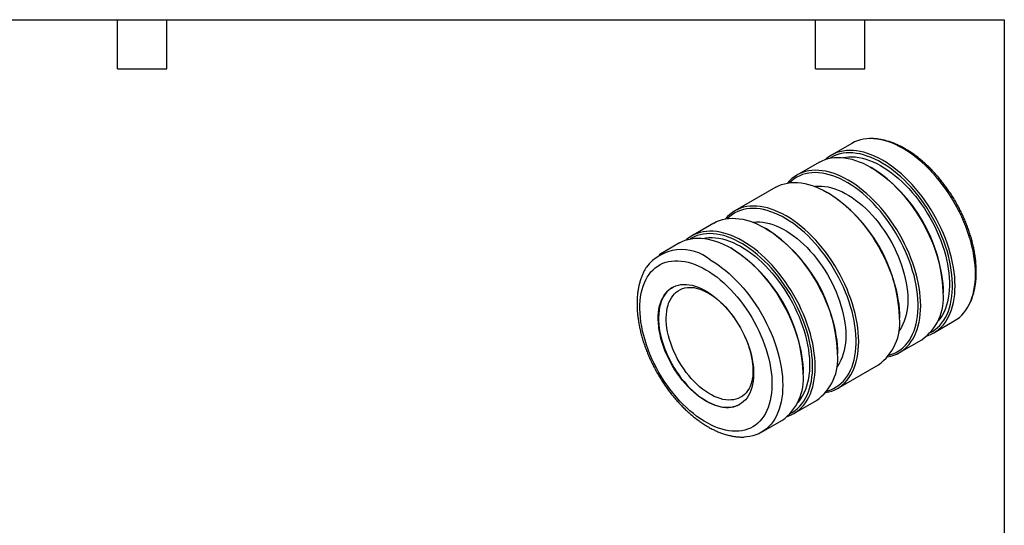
# Model space of a CAD drawing. Header units: inches. Extents: x 0.12 to 5.38, y 0.12 to 4.12.
# Tile 3 of 3: x 2.38 to 5.37, y 2.59 to 4.12. Entities that reach past the tile are written whole.
import ezdxf

# ---------------------------------------------------------------- set-up
doc = ezdxf.new("R2010")
doc.units = ezdxf.units.IN
doc.header["$LTSCALE"] = 0.5
doc.header["$MEASUREMENT"] = 0
doc.layers.add('TEXT', color=140, linetype='Continuous', lineweight=25)

msp = doc.modelspace()

# ---------------------------------------------------------------- linework, layer by layer
for p, q in [((4.91067, 3.74828), (4.84833, 3.7123)), ((4.81192, 3.69128), (4.74368, 3.65189)), ((4.97189, 3.67356), (4.968, 3.67581)), ((4.67934, 3.61474), (4.55488, 3.5429)), ((4.83931, 3.59702), (4.83542, 3.59927)), ((4.49054, 3.50575), (4.4223, 3.46636)), ((4.65051, 3.48803), (4.64662, 3.49028)), ((4.38589, 3.44534), (4.32356, 3.40935)), ((4.54586, 3.42762), (4.54197, 3.42986)), ((5.18867, 3.29355), (5.18867, 3.29804)), ((5.05609, 3.21701), (5.05609, 3.22151)), ((5.16043, 3.17167), (5.22276, 3.20765)), ((5.05578, 3.11126), (5.12402, 3.15065)), ((4.86729, 3.10802), (4.86729, 3.11251)), ((4.86698, 3.00227), (4.99144, 3.07411)), ((4.76264, 3.04761), (4.76264, 3.0521)), ((4.7344, 2.92573), (4.80264, 2.96512)), ((4.63566, 2.86872), (4.69799, 2.90471))]:
    msp.add_line(p, q)
at = {"flags": 128}
for points in [[(5.22276, 3.20765), (5.22278, 3.20766), (5.23073, 3.21275), (5.23824, 3.21856), (5.24527, 3.22509), (5.25181, 3.23231), (5.25785, 3.2402), (5.26337, 3.24874), (5.26834, 3.25791), (5.27276, 3.26769), (5.27662, 3.27804), (5.2799, 3.28894), (5.2826, 3.30035), (5.2847, 3.31226), (5.28621, 3.32462), (5.28712, 3.33739), (5.28742, 3.35056), (5.28712, 3.36407), (5.28621, 3.3779), (5.2847, 3.392), (5.2826, 3.40633), (5.2799, 3.42086), (5.27662, 3.43555), (5.27276, 3.45036), (5.26834, 3.46524), (5.26337, 3.48015), (5.25785, 3.49506), (5.25181, 3.50992), (5.24527, 3.5247), (5.23824, 3.53934), (5.23073, 3.55382), (5.22278, 3.56809), (5.2144, 3.58211), (5.20561, 3.59585), (5.19644, 3.60927), (5.18692, 3.62232), (5.17707, 3.63498), (5.16691, 3.64721), (5.15648, 3.65898), (5.14581, 3.67024), (5.13492, 3.68099), (5.12384, 3.69117), (5.1126, 3.70077), (5.10124, 3.70976), (5.08978, 3.71812), (5.07827, 3.72581), (5.06671, 3.73283), (5.05516, 3.73915), (5.04364, 3.74475), (5.03219, 3.74963), (5.02083, 3.75375), (5.00959, 3.75712), (4.99851, 3.75973), (4.98762, 3.76156), (4.97695, 3.76262), (4.96652, 3.7629), (4.95636, 3.76239), (4.94651, 3.76111), (4.93699, 3.75905), (4.92782, 3.75622), (4.91903, 3.75262), (4.91067, 3.74828)], [(5.14116, 3.16301), (5.14328, 3.16374), (5.15207, 3.16733), (5.16045, 3.17168), (5.1684, 3.17677), (5.1759, 3.18258), (5.18294, 3.1891), (5.18948, 3.19632), (5.19552, 3.20421), (5.20103, 3.21276), (5.20601, 3.22193), (5.21043, 3.2317), (5.21429, 3.24205), (5.21757, 3.25295), (5.22027, 3.26437), (5.22237, 3.27627), (5.22388, 3.28863), (5.22479, 3.30141), (5.22509, 3.31458), (5.22479, 3.32809), (5.22388, 3.34191), (5.22237, 3.35601), (5.22027, 3.37035), (5.21757, 3.38488), (5.21429, 3.39957), (5.21043, 3.41437), (5.20601, 3.42925), (5.20103, 3.44417), (5.19552, 3.45908), (5.18948, 3.47394), (5.18294, 3.48871), (5.1759, 3.50336), (5.1684, 3.51784), (5.16045, 3.53211), (5.15207, 3.54613), (5.14328, 3.55987), (5.13411, 3.57328), (5.12459, 3.58634), (5.11474, 3.599), (5.10458, 3.61123), (5.09415, 3.62299), (5.08348, 3.63426), (5.07259, 3.645), (5.06151, 3.65519), (5.05027, 3.66479), (5.03891, 3.67378), (5.02745, 3.68213), (5.01593, 3.68983), (5.00438, 3.69685), (4.99283, 3.70317), (4.98131, 3.70877), (4.96986, 3.71364), (4.9585, 3.71777), (4.94726, 3.72114), (4.93618, 3.72375), (4.92529, 3.72558), (4.91462, 3.72664), (4.90419, 3.72691), (4.89403, 3.72641), (4.88418, 3.72513), (4.87466, 3.72306), (4.86549, 3.72023), (4.8567, 3.71664), (4.84832, 3.71229), (4.84037, 3.70721), (4.83286, 3.70139), (4.83119, 3.69994)], [(5.15058, 3.17241), (5.15681, 3.176), (5.16452, 3.18132), (5.17178, 3.18735), (5.17856, 3.19409), (5.18484, 3.20152), (5.1906, 3.20961), (5.19584, 3.21834), (5.20053, 3.22769), (5.20467, 3.23762), (5.20823, 3.24813), (5.21122, 3.25916), (5.21362, 3.2707), (5.21543, 3.28271), (5.21663, 3.29516), (5.21724, 3.30801), (5.21724, 3.32123), (5.21663, 3.33478), (5.21543, 3.34862), (5.21362, 3.36271), (5.21122, 3.37702), (5.20823, 3.39151), (5.20467, 3.40613), (5.20053, 3.42084), (5.19584, 3.4356), (5.1906, 3.45038), (5.18484, 3.46513), (5.17856, 3.4798), (5.17178, 3.49437), (5.16452, 3.50878), (5.15681, 3.523), (5.14867, 3.53699), (5.14011, 3.55071), (5.13116, 3.56411), (5.12184, 3.57717), (5.11219, 3.58985), (5.10223, 3.60211), (5.09198, 3.61392), (5.08148, 3.62524), (5.07075, 3.63604), (5.05983, 3.6463), (5.04874, 3.65598), (5.03752, 3.66506), (5.02619, 3.67351), (5.01479, 3.68131), (5.00336, 3.68844), (4.99191, 3.69487), (4.98049, 3.70059), (4.96912, 3.70559), (4.95785, 3.70984), (4.94669, 3.71334), (4.93568, 3.71608), (4.92485, 3.71805), (4.91423, 3.71924), (4.90385, 3.71966), (4.89374, 3.71929), (4.88393, 3.71814), (4.87445, 3.71622), (4.86531, 3.71353), (4.85655, 3.71007), (4.8482, 3.70586), (4.84404, 3.7034)], [(4.81192, 3.69128), (4.82029, 3.69562), (4.82907, 3.69921), (4.83824, 3.70204), (4.84776, 3.7041), (4.85762, 3.70539), (4.86777, 3.70589), (4.8782, 3.70562), (4.88887, 3.70456), (4.89977, 3.70272), (4.91085, 3.70012), (4.92208, 3.69675), (4.93344, 3.69262), (4.9449, 3.68775), (4.95642, 3.68215), (4.96797, 3.67583), (4.97952, 3.66881), (4.99104, 3.66111), (5.00249, 3.65276), (5.01386, 3.64377), (5.02509, 3.63417), (5.03617, 3.62398), (5.04706, 3.61324), (5.05774, 3.60197), (5.06817, 3.5902), (5.07832, 3.57798), (5.08817, 3.56532), (5.0977, 3.55226), (5.10686, 3.53885), (5.11565, 3.52511), (5.12403, 3.51109), (5.13198, 3.49682), (5.13949, 3.48234), (5.14652, 3.46769), (5.15307, 3.45292), (5.1591, 3.43805), (5.16462, 3.42315), (5.16959, 3.40823), (5.17401, 3.39335), (5.17787, 3.37855), (5.18115, 3.36386), (5.18385, 3.34933), (5.18596, 3.33499), (5.18746, 3.32089), (5.18837, 3.30707), (5.18867, 3.29355)], [(4.88337, 3.7052), (4.89194, 3.70666), (4.90159, 3.70753), (4.91153, 3.70762), (4.92172, 3.70694), (4.93214, 3.70548), (4.94275, 3.70327), (4.95354, 3.70029), (4.96446, 3.69656), (4.97548, 3.69209), (4.98657, 3.68689), (4.99771, 3.68098), (5.00885, 3.67438), (5.01997, 3.6671), (5.03103, 3.65916), (5.04201, 3.65059), (5.05286, 3.64141), (5.06357, 3.63165), (5.07409, 3.62134), (5.0844, 3.6105), (5.09447, 3.59917), (5.10426, 3.58738), (5.11376, 3.57517), (5.12293, 3.56257), (5.13175, 3.54961), (5.14019, 3.53633), (5.14823, 3.52278), (5.15584, 3.50898), (5.163, 3.49499), (5.1697, 3.48084), (5.1759, 3.46657), (5.1816, 3.45222), (5.18678, 3.43784), (5.19142, 3.42346), (5.19551, 3.40913), (5.19904, 3.39488), (5.202, 3.38077), (5.20438, 3.36682), (5.20616, 3.35309), (5.20736, 3.33961), (5.20796, 3.32641), (5.20796, 3.31354), (5.20736, 3.30104), (5.20616, 3.28893), (5.20438, 3.27726), (5.202, 3.26606), (5.19904, 3.25536), (5.19551, 3.24519), (5.19142, 3.23558), (5.18678, 3.22656), (5.1816, 3.21816), (5.1759, 3.21039), (5.1718, 3.20556)], [(5.02026, 3.09849), (5.02946, 3.10049), (5.03863, 3.10332), (5.04741, 3.10692), (5.05579, 3.11126), (5.06375, 3.11635), (5.07125, 3.12217), (5.07829, 3.12869), (5.08483, 3.13591), (5.09087, 3.1438), (5.09638, 3.15234), (5.10136, 3.16151), (5.10578, 3.17129), (5.10964, 3.18164), (5.11292, 3.19254), (5.11562, 3.20396), (5.11772, 3.21586), (5.11923, 3.22822), (5.12014, 3.241), (5.12044, 3.25416), (5.12014, 3.26767), (5.11923, 3.2815), (5.11772, 3.2956), (5.11562, 3.30993), (5.11292, 3.32447), (5.10964, 3.33915), (5.10578, 3.35396), (5.10136, 3.36884), (5.09638, 3.38375), (5.09087, 3.39866), (5.08483, 3.41352), (5.07829, 3.4283), (5.07125, 3.44295), (5.06375, 3.45742), (5.05579, 3.47169), (5.04741, 3.48572), (5.03863, 3.49946), (5.02946, 3.51287), (5.01994, 3.52593), (5.01009, 3.53858), (4.99993, 3.55081), (4.9895, 3.56258), (4.97883, 3.57385), (4.96793, 3.58459), (4.95686, 3.59477), (4.94562, 3.60438), (4.93426, 3.61337), (4.9228, 3.62172), (4.91128, 3.62942), (4.89973, 3.63643), (4.88818, 3.64275), (4.87666, 3.64836), (4.86521, 3.65323), (4.85385, 3.65736), (4.84261, 3.66073), (4.83153, 3.66333), (4.82064, 3.66517), (4.80996, 3.66622), (4.79953, 3.6665), (4.78938, 3.666), (4.77953, 3.66471), (4.77, 3.66265), (4.76084, 3.65982), (4.75205, 3.65623), (4.74367, 3.65188), (4.73572, 3.64679), (4.72821, 3.64098), (4.72118, 3.63445), (4.71486, 3.62751)], [(5.02419, 3.10344), (5.0265, 3.1041), (5.03545, 3.10717), (5.04401, 3.11101), (5.05216, 3.11559), (5.05987, 3.1209), (5.06713, 3.12694), (5.0739, 3.13368), (5.08018, 3.14111), (5.08595, 3.14919), (5.09119, 3.15792), (5.09588, 3.16727), (5.10002, 3.17721), (5.10358, 3.18771), (5.10657, 3.19875), (5.10897, 3.21029), (5.11077, 3.2223), (5.11198, 3.23475), (5.11258, 3.2476), (5.11258, 3.26081), (5.11198, 3.27436), (5.11077, 3.2882), (5.10897, 3.3023), (5.10657, 3.31661), (5.10358, 3.33109), (5.10002, 3.34571), (5.09588, 3.36042), (5.09119, 3.37519), (5.08595, 3.38997), (5.08018, 3.40471), (5.0739, 3.41939), (5.06713, 3.43395), (5.05987, 3.44837), (5.05216, 3.46259), (5.04401, 3.47657), (5.03545, 3.49029), (5.0265, 3.5037), (5.01719, 3.51676), (5.00754, 3.52944), (4.99758, 3.5417), (4.98733, 3.5535), (4.97683, 3.56483), (4.9661, 3.57563), (4.95518, 3.58589), (4.94409, 3.59557), (4.93287, 3.60465), (4.92154, 3.6131), (4.91014, 3.6209), (4.89871, 3.62802), (4.88726, 3.63446), (4.87584, 3.64018), (4.86447, 3.64517), (4.85319, 3.64943), (4.84203, 3.65293), (4.83102, 3.65567), (4.8202, 3.65764), (4.80958, 3.65883), (4.7992, 3.65924), (4.78909, 3.65888), (4.77928, 3.65773), (4.76979, 3.65581), (4.76066, 3.65312), (4.7519, 3.64966), (4.74355, 3.64545), (4.73561, 3.6405), (4.72813, 3.63482), (4.72112, 3.62844)], [(4.67934, 3.61474), (4.6877, 3.61908), (4.69649, 3.62267), (4.70566, 3.6255), (4.71518, 3.62756), (4.72503, 3.62885), (4.73519, 3.62935), (4.74562, 3.62908), (4.75629, 3.62802), (4.76718, 3.62619), (4.77826, 3.62358), (4.7895, 3.62021), (4.80086, 3.61608), (4.81232, 3.61121), (4.82383, 3.60561), (4.83539, 3.59929), (4.84694, 3.59227), (4.85846, 3.58457), (4.86991, 3.57622), (4.88127, 3.56723), (4.89251, 3.55763), (4.90359, 3.54744), (4.91448, 3.5367), (4.92515, 3.52543), (4.93558, 3.51367), (4.94574, 3.50144), (4.95559, 3.48878), (4.96511, 3.47572), (4.97428, 3.46231), (4.98307, 3.44857), (4.99145, 3.43455), (4.9994, 3.42028), (5.00691, 3.4058), (5.01394, 3.39115), (5.02048, 3.37638), (5.02652, 3.36152), (5.03204, 3.34661), (5.03701, 3.33169), (5.04143, 3.31681), (5.04529, 3.30201), (5.04857, 3.28732), (5.05127, 3.27279), (5.05337, 3.25845), (5.05488, 3.24435), (5.05579, 3.23053), (5.05609, 3.21701)], [(4.79745, 3.6174), (4.80017, 3.61776), (4.80939, 3.61845), (4.81888, 3.61836), (4.82863, 3.61749), (4.83859, 3.61584), (4.84875, 3.61342), (4.85905, 3.61024), (4.86948, 3.6063), (4.87999, 3.60163), (4.89055, 3.59623), (4.90113, 3.59012), (4.9117, 3.58332), (4.92221, 3.57586), (4.93263, 3.56776), (4.94294, 3.55904), (4.95309, 3.54974), (4.96306, 3.53988), (4.9728, 3.5295), (4.9823, 3.51863), (4.99151, 3.5073), (5.00041, 3.49556), (5.00897, 3.48343), (5.01716, 3.47097), (5.02496, 3.45821), (5.03233, 3.44519), (5.03926, 3.43196), (5.04572, 3.41855), (5.0517, 3.40502), (5.05716, 3.3914), (5.0621, 3.37774), (5.06649, 3.36409), (5.07033, 3.35049), (5.0736, 3.33698), (5.07629, 3.32361), (5.07839, 3.31042), (5.0799, 3.29746), (5.0808, 3.28477), (5.08111, 3.27238), (5.0808, 3.26034), (5.0799, 3.24869), (5.07839, 3.23746), (5.07629, 3.2267), (5.0736, 3.21644), (5.07033, 3.2067), (5.06649, 3.19754), (5.0621, 3.18896), (5.05716, 3.181), (5.0528, 3.17507)], [(4.83146, 2.9895), (4.84066, 2.9915), (4.84983, 2.99433), (4.85862, 2.99793), (4.867, 3.00227), (4.87495, 3.00736), (4.88246, 3.01317), (4.88949, 3.0197), (4.89603, 3.02692), (4.90207, 3.03481), (4.90759, 3.04335), (4.91256, 3.05252), (4.91698, 3.0623), (4.92084, 3.07265), (4.92412, 3.08355), (4.92682, 3.09497), (4.92892, 3.10687), (4.93043, 3.11923), (4.93134, 3.13201), (4.93164, 3.14517), (4.93134, 3.15868), (4.93043, 3.17251), (4.92892, 3.18661), (4.92682, 3.20094), (4.92412, 3.21548), (4.92084, 3.23016), (4.91698, 3.24497), (4.91256, 3.25985), (4.90759, 3.27476), (4.90207, 3.28967), (4.89603, 3.30453), (4.88949, 3.31931), (4.88246, 3.33396), (4.87495, 3.34843), (4.867, 3.3627), (4.85862, 3.37673), (4.84983, 3.39047), (4.84066, 3.40388), (4.83114, 3.41693), (4.82129, 3.42959), (4.81113, 3.44182), (4.8007, 3.45359), (4.79003, 3.46486), (4.77914, 3.4756), (4.76806, 3.48578), (4.75682, 3.49538), (4.74546, 3.50438), (4.734, 3.51273), (4.72249, 3.52043), (4.71093, 3.52744), (4.69938, 3.53376), (4.68786, 3.53937), (4.67641, 3.54424), (4.66505, 3.54837), (4.65381, 3.55174), (4.64273, 3.55434), (4.63184, 3.55618), (4.62117, 3.55723), (4.61074, 3.55751), (4.60058, 3.557), (4.59073, 3.55572), (4.58121, 3.55366), (4.57204, 3.55083), (4.56325, 3.54724), (4.55487, 3.54289), (4.54692, 3.5378), (4.53941, 3.53199), (4.53238, 3.52546), (4.52606, 3.51852)], [(4.83539, 2.99445), (4.83771, 2.99511), (4.84666, 2.99818), (4.85522, 3.00201), (4.86336, 3.0066), (4.87108, 3.01191), (4.87833, 3.01795), (4.88511, 3.02469), (4.89139, 3.03211), (4.89715, 3.0402), (4.90239, 3.04893), (4.90708, 3.05828), (4.91122, 3.06822), (4.91478, 3.07872), (4.91777, 3.08976), (4.92017, 3.1013), (4.92198, 3.11331), (4.92318, 3.12575), (4.92379, 3.13861), (4.92379, 3.15182), (4.92318, 3.16537), (4.92198, 3.17921), (4.92017, 3.19331), (4.91777, 3.20762), (4.91478, 3.2221), (4.91122, 3.23672), (4.90708, 3.25143), (4.90239, 3.2662), (4.89715, 3.28098), (4.89139, 3.29572), (4.88511, 3.3104), (4.87833, 3.32496), (4.87108, 3.33938), (4.86336, 3.3536), (4.85522, 3.36758), (4.84666, 3.3813), (4.83771, 3.39471), (4.82839, 3.40777), (4.81874, 3.42045), (4.80878, 3.43271), (4.79853, 3.44451), (4.78803, 3.45584), (4.7773, 3.46664), (4.76638, 3.4769), (4.75529, 3.48658), (4.74407, 3.49566), (4.73274, 3.50411), (4.72135, 3.51191), (4.70991, 3.51903), (4.69846, 3.52547), (4.68704, 3.53119), (4.67567, 3.53618), (4.6644, 3.54044), (4.65324, 3.54394), (4.64223, 3.54668), (4.6314, 3.54865), (4.62078, 3.54984), (4.6104, 3.55025), (4.60029, 3.54988), (4.59048, 3.54874), (4.581, 3.54682), (4.57186, 3.54412), (4.5631, 3.54067), (4.55475, 3.53646), (4.54682, 3.53151), (4.53933, 3.52583), (4.53232, 3.51945)], [(4.49054, 3.50575), (4.49891, 3.51009), (4.50769, 3.51368), (4.51686, 3.51651), (4.52638, 3.51857), (4.53624, 3.51986), (4.54639, 3.52036), (4.55682, 3.52009), (4.56749, 3.51903), (4.57839, 3.5172), (4.58947, 3.51459), (4.6007, 3.51122), (4.61206, 3.50709), (4.62352, 3.50222), (4.63504, 3.49662), (4.64659, 3.4903), (4.65814, 3.48328), (4.66966, 3.47558), (4.68111, 3.46723), (4.69248, 3.45824), (4.70371, 3.44864), (4.71479, 3.43845), (4.72568, 3.42771), (4.73636, 3.41644), (4.74679, 3.40468), (4.75694, 3.39245), (4.76679, 3.37979), (4.77632, 3.36673), (4.78548, 3.35332), (4.79427, 3.33958), (4.80265, 3.32556), (4.8106, 3.31129), (4.81811, 3.29681), (4.82514, 3.28216), (4.83169, 3.26739), (4.83772, 3.25253), (4.84324, 3.23762), (4.84821, 3.2227), (4.85263, 3.20782), (4.85649, 3.19302), (4.85977, 3.17833), (4.86247, 3.1638), (4.86458, 3.14946), (4.86608, 3.13536), (4.86699, 3.12154), (4.86729, 3.10802)], [(4.60865, 3.50841), (4.61138, 3.50877), (4.62059, 3.50946), (4.63009, 3.50937), (4.63983, 3.5085), (4.6498, 3.50685), (4.65995, 3.50443), (4.67025, 3.50125), (4.68068, 3.49731), (4.69119, 3.49264), (4.70176, 3.48724), (4.71234, 3.48113), (4.7229, 3.47433), (4.73341, 3.46687), (4.74384, 3.45877), (4.75414, 3.45005), (4.76429, 3.44075), (4.77426, 3.43089), (4.78401, 3.42051), (4.7935, 3.40964), (4.80271, 3.39831), (4.81162, 3.38657), (4.82018, 3.37444), (4.82837, 3.36198), (4.83616, 3.34922), (4.84354, 3.3362), (4.85046, 3.32297), (4.85693, 3.30956), (4.8629, 3.29603), (4.86836, 3.28241), (4.8733, 3.26875), (4.87769, 3.2551), (4.88153, 3.2415), (4.8848, 3.22799), (4.88749, 3.21462), (4.88959, 3.20143), (4.8911, 3.18847), (4.89201, 3.17577), (4.89231, 3.16339), (4.89201, 3.15135), (4.8911, 3.1397), (4.88959, 3.12847), (4.88749, 3.11771), (4.8848, 3.10745), (4.88153, 3.09771), (4.87769, 3.08854), (4.8733, 3.07997), (4.86836, 3.07201), (4.864, 3.06608)], [(4.71513, 2.91706), (4.71725, 2.9178), (4.72603, 2.92139), (4.73441, 2.92574), (4.74237, 2.93082), (4.74987, 2.93664), (4.75691, 2.94316), (4.76345, 2.95038), (4.76949, 2.95827), (4.775, 2.96681), (4.77998, 2.97599), (4.7844, 2.98576), (4.78826, 2.99611), (4.79154, 3.00701), (4.79424, 3.01843), (4.79634, 3.03033), (4.79785, 3.04269), (4.79876, 3.05547), (4.79906, 3.06863), (4.79876, 3.08215), (4.79785, 3.09597), (4.79634, 3.11007), (4.79424, 3.12441), (4.79154, 3.13894), (4.78826, 3.15363), (4.7844, 3.16843), (4.77998, 3.18331), (4.775, 3.19822), (4.76949, 3.21313), (4.76345, 3.228), (4.75691, 3.24277), (4.74987, 3.25742), (4.74237, 3.2719), (4.73441, 3.28617), (4.72603, 3.30019), (4.71725, 3.31393), (4.70808, 3.32734), (4.69856, 3.3404), (4.68871, 3.35306), (4.67855, 3.36528), (4.66812, 3.37705), (4.65745, 3.38832), (4.64655, 3.39906), (4.63548, 3.40925), (4.62424, 3.41885), (4.61288, 3.42784), (4.60142, 3.43619), (4.5899, 3.44389), (4.57835, 3.45091), (4.5668, 3.45723), (4.55528, 3.46283), (4.54383, 3.4677), (4.53246, 3.47183), (4.52123, 3.4752), (4.51015, 3.4778), (4.49926, 3.47964), (4.48858, 3.48069), (4.47815, 3.48097), (4.468, 3.48047), (4.45815, 3.47918), (4.44862, 3.47712), (4.43946, 3.47429), (4.43067, 3.4707), (4.42229, 3.46635), (4.41434, 3.46126), (4.40683, 3.45545), (4.40516, 3.454)], [(4.38589, 3.44534), (4.39426, 3.44968), (4.40304, 3.45327), (4.41221, 3.4561), (4.42173, 3.45816), (4.43158, 3.45944), (4.44174, 3.45995), (4.45217, 3.45967), (4.46284, 3.45862), (4.47373, 3.45678), (4.48481, 3.45418), (4.49605, 3.4508), (4.50741, 3.44668), (4.51887, 3.44181), (4.53039, 3.4362), (4.54194, 3.42988), (4.55349, 3.42287), (4.56501, 3.41517), (4.57646, 3.40681), (4.58782, 3.39782), (4.59906, 3.38822), (4.61014, 3.37804), (4.62103, 3.3673), (4.63171, 3.35603), (4.64213, 3.34426), (4.65229, 3.33203), (4.66214, 3.31937), (4.67166, 3.30632), (4.68083, 3.2929), (4.68962, 3.27917), (4.698, 3.26514), (4.70595, 3.25087), (4.71346, 3.23639), (4.72049, 3.22175), (4.72704, 3.20697), (4.73307, 3.19211), (4.73859, 3.1772), (4.74356, 3.16229), (4.74798, 3.14741), (4.75184, 3.1326), (4.75512, 3.11791), (4.75782, 3.10338), (4.75992, 3.08905), (4.76143, 3.07495), (4.76234, 3.06112), (4.76264, 3.04761)], [(4.72455, 2.92647), (4.73078, 2.93006), (4.73849, 2.93537), (4.74575, 2.94141), (4.75252, 2.94815), (4.7588, 2.95558), (4.76457, 2.96367), (4.76981, 2.9724), (4.7745, 2.98174), (4.77864, 2.99168), (4.7822, 3.00218), (4.78519, 3.01322), (4.78759, 3.02476), (4.78939, 3.03677), (4.7906, 3.04922), (4.7912, 3.06207), (4.7912, 3.07529), (4.7906, 3.08883), (4.78939, 3.10267), (4.78759, 3.11677), (4.78519, 3.13108), (4.7822, 3.14556), (4.77864, 3.16018), (4.7745, 3.17489), (4.76981, 3.18966), (4.76457, 3.20444), (4.7588, 3.21918), (4.75252, 3.23386), (4.74575, 3.24843), (4.73849, 3.26284), (4.73078, 3.27706), (4.72263, 3.29105), (4.71407, 3.30476), (4.70512, 3.31817), (4.69581, 3.33123), (4.68616, 3.34391), (4.6762, 3.35617), (4.66595, 3.36798), (4.65545, 3.3793), (4.64472, 3.3901), (4.6338, 3.40036), (4.62271, 3.41004), (4.61149, 3.41912), (4.60016, 3.42757), (4.58876, 3.43537), (4.57733, 3.4425), (4.56588, 3.44893), (4.55446, 3.45465), (4.54309, 3.45965), (4.53181, 3.4639), (4.52065, 3.4674), (4.50964, 3.47014), (4.49882, 3.47211), (4.4882, 3.4733), (4.47782, 3.47371), (4.46771, 3.47335), (4.4579, 3.4722), (4.44841, 3.47028), (4.43928, 3.46759), (4.43052, 3.46413), (4.42217, 3.45992), (4.41801, 3.45746)], [(4.45734, 3.45925), (4.46591, 3.46072), (4.47556, 3.46158), (4.48549, 3.46168), (4.49569, 3.46099), (4.50611, 3.45954), (4.51672, 3.45732), (4.52751, 3.45435), (4.53842, 3.45062), (4.54945, 3.44615), (4.56054, 3.44095), (4.57168, 3.43504), (4.58282, 3.42843), (4.59394, 3.42115), (4.605, 3.41322), (4.61598, 3.40465), (4.62683, 3.39547), (4.63753, 3.38571), (4.64806, 3.37539), (4.65837, 3.36456), (4.66843, 3.35323), (4.67823, 3.34144), (4.68773, 3.32923), (4.6969, 3.31662), (4.70572, 3.30366), (4.71416, 3.29039), (4.72219, 3.27683), (4.72981, 3.26304), (4.73697, 3.24905), (4.74366, 3.2349), (4.74987, 3.22063), (4.75557, 3.20628), (4.76075, 3.19189), (4.76539, 3.17751), (4.76948, 3.16318), (4.77301, 3.14894), (4.77597, 3.13482), (4.77834, 3.12088), (4.78013, 3.10715), (4.78133, 3.09366), (4.78192, 3.08047), (4.78192, 3.0676), (4.78133, 3.05509), (4.78013, 3.04299), (4.77834, 3.03132), (4.77597, 3.02012), (4.77301, 3.00942), (4.76948, 2.99925), (4.76539, 2.98964), (4.76075, 2.98062), (4.75557, 2.97222), (4.74987, 2.96445), (4.74577, 2.95962)], [(4.46645, 3.36365), (4.47743, 3.35696), (4.48838, 3.3496), (4.49926, 3.34159), (4.51005, 3.33296), (4.5207, 3.32372), (4.5312, 3.31391), (4.5415, 3.30355), (4.55157, 3.29268), (4.56139, 3.28133), (4.57093, 3.26953), (4.58016, 3.25732), (4.58905, 3.24473), (4.59757, 3.23181), (4.6057, 3.21858), (4.61341, 3.2051), (4.62069, 3.19139), (4.6275, 3.17751), (4.63384, 3.16349), (4.63967, 3.14938), (4.64499, 3.13521), (4.64978, 3.12102), (4.65402, 3.10687), (4.65769, 3.0928), (4.6608, 3.07884), (4.66333, 3.06503), (4.66527, 3.05143), (4.66662, 3.03806), (4.66737, 3.02497), (4.66752, 3.0122), (4.66707, 2.99979), (4.66602, 2.98776), (4.66437, 2.97617), (4.66214, 2.96504), (4.65932, 2.95441), (4.65593, 2.9443), (4.65197, 2.93476), (4.64745, 2.9258), (4.6424, 2.91745), (4.63682, 2.90975), (4.63073, 2.9027), (4.62415, 2.89634), (4.61711, 2.89068), (4.60961, 2.88574), (4.60168, 2.88153), (4.59335, 2.87806), (4.58465, 2.87536), (4.57559, 2.87341), (4.5662, 2.87224), (4.55652, 2.87184), (4.54656, 2.87222), (4.53637, 2.87337), (4.52597, 2.87529), (4.5154, 2.87797), (4.50467, 2.88141), (4.49383, 2.8856), (4.48291, 2.89052), (4.47195, 2.89616), (4.46096, 2.9025), (4.44999, 2.90952), (4.43907, 2.91721), (4.42823, 2.92554), (4.41751, 2.93448), (4.40693, 2.94401), (4.39653, 2.9541), (4.38634, 2.96471), (4.37639, 2.97583), (4.3667, 2.98741), (4.35732, 2.99942), (4.34826, 3.01182), (4.33955, 3.02458), (4.33122, 3.03766), (4.3233, 3.05102), (4.3158, 3.06462), (4.30875, 3.07842), (4.30217, 3.09237), (4.29609, 3.10645), (4.29051, 3.1206), (4.28545, 3.13478), (4.28094, 3.14895), (4.27698, 3.16307), (4.27358, 3.17709), (4.27077, 3.19098), (4.26853, 3.20469), (4.26689, 3.21818), (4.26584, 3.23141), (4.26539, 3.24435), (4.26554, 3.25694), (4.26629, 3.26917), (4.26763, 3.28098), (4.26957, 3.29234), (4.2721, 3.30323), (4.27521, 3.3136), (4.27889, 3.32343), (4.28313, 3.33269), (4.28791, 3.34134), (4.29323, 3.34937), (4.29907, 3.35675), (4.3054, 3.36346), (4.31222, 3.36947), (4.31949, 3.37477), (4.32721, 3.37935), (4.33534, 3.38319), (4.34386, 3.38628), (4.35275, 3.3886), (4.36197, 3.39016), (4.37151, 3.39095), (4.38133, 3.39096), (4.39141, 3.39019), (4.40171, 3.38866), (4.4122, 3.38636), (4.42286, 3.38329), (4.43364, 3.37948), (4.44452, 3.37492), (4.45547, 3.36964), (4.46645, 3.36365)], [(4.47961, 3.3939), (4.49116, 3.38688), (4.50268, 3.37919), (4.51413, 3.37083), (4.52549, 3.36184), (4.53673, 3.35224), (4.54781, 3.34205), (4.5587, 3.33131), (4.56937, 3.32004), (4.5798, 3.30828), (4.58996, 3.29605), (4.59981, 3.28339), (4.60933, 3.27034), (4.6185, 3.25692), (4.62729, 3.24318), (4.63567, 3.22916), (4.64362, 3.21489), (4.65113, 3.20041), (4.65816, 3.18577), (4.6647, 3.17099), (4.67074, 3.15613), (4.67626, 3.14122), (4.68123, 3.1263), (4.68565, 3.11142), (4.68951, 3.09662), (4.69279, 3.08193), (4.69549, 3.0674), (4.69759, 3.05307), (4.6991, 3.03897), (4.70001, 3.02514), (4.70031, 3.01163), (4.70001, 2.99846), (4.6991, 2.98568), (4.69759, 2.97333), (4.69549, 2.96142), (4.69279, 2.95001), (4.68951, 2.93911), (4.68565, 2.92876), (4.68123, 2.91898), (4.67626, 2.90981), (4.67074, 2.90127), (4.6647, 2.89337), (4.65816, 2.88616), (4.65113, 2.87963), (4.64362, 2.87382), (4.63567, 2.86873), (4.62729, 2.86438), (4.6185, 2.86079), (4.60933, 2.85796), (4.59981, 2.8559), (4.58996, 2.85462), (4.58289, 2.85418)], [(4.46645, 2.96365), (4.45705, 2.96943), (4.44768, 2.97589), (4.43839, 2.983), (4.42922, 2.99074), (4.42021, 2.99907), (4.41139, 3.00795), (4.4028, 3.01735), (4.39448, 3.02723), (4.38646, 3.03754), (4.37877, 3.04825), (4.37146, 3.05931), (4.36454, 3.07067), (4.35805, 3.08229), (4.35201, 3.09411), (4.34645, 3.10609), (4.3414, 3.11817), (4.33687, 3.13031), (4.33289, 3.14246), (4.32946, 3.15456), (4.32661, 3.16656), (4.32435, 3.17841), (4.32268, 3.19007), (4.32162, 3.20148), (4.32116, 3.2126), (4.32131, 3.22338), (4.32207, 3.23377), (4.32344, 3.24374), (4.32541, 3.25323), (4.32797, 3.26221), (4.33111, 3.27064), (4.33481, 3.27849), (4.33907, 3.28572), (4.34386, 3.29231), (4.34917, 3.29822), (4.35497, 3.30343), (4.36124, 3.30792), (4.36795, 3.31167), (4.37507, 3.31466), (4.38257, 3.31689), (4.39043, 3.31833), (4.3986, 3.319), (4.40706, 3.31887), (4.41577, 3.31796), (4.42469, 3.31627), (4.43379, 3.31381), (4.44302, 3.31057), (4.45236, 3.30659), (4.46175, 3.30187), (4.47116, 3.29644), (4.48055, 3.29032), (4.48988, 3.28352), (4.49911, 3.27609), (4.50821, 3.26806), (4.51713, 3.25945), (4.52584, 3.2503), (4.5343, 3.24066), (4.54248, 3.23056), (4.55033, 3.22004), (4.55784, 3.20915), (4.56496, 3.19794), (4.57167, 3.18644), (4.57793, 3.17472), (4.58373, 3.16281), (4.58904, 3.15077), (4.59383, 3.13865), (4.59809, 3.1265), (4.6018, 3.11437), (4.60494, 3.10232), (4.6075, 3.09038), (4.60946, 3.07862), (4.61083, 3.06708), (4.61159, 3.05581), (4.61174, 3.04485), (4.61129, 3.03426), (4.61022, 3.02408), (4.60855, 3.01435), (4.60629, 3.0051), (4.60344, 2.99639), (4.60002, 2.98825), (4.59603, 2.9807), (4.5915, 2.97379), (4.58645, 2.96754), (4.58089, 2.96198), (4.57486, 2.95712), (4.56837, 2.953), (4.56145, 2.94963), (4.55413, 2.94702), (4.54645, 2.94518), (4.53843, 2.94413), (4.53011, 2.94386), (4.52152, 2.94437), (4.5127, 2.94567), (4.50368, 2.94775), (4.49451, 2.95061), (4.48523, 2.95422), (4.47586, 2.95857), (4.46645, 2.96365)], [(4.36424, 3.30972), (4.35911, 3.30638), (4.35307, 3.30153), (4.34752, 3.29596), (4.34246, 3.28971), (4.33794, 3.2828), (4.33395, 3.27526), (4.33053, 3.26711), (4.32768, 3.2584), (4.32541, 3.24916), (4.32375, 3.23942), (4.32268, 3.22924), (4.32222, 3.21865), (4.32238, 3.2077), (4.32314, 3.19643), (4.3245, 3.18488), (4.32647, 3.17312), (4.32903, 3.16119), (4.33217, 3.14913), (4.33587, 3.137), (4.34013, 3.12485), (4.34493, 3.11273), (4.35023, 3.10069), (4.35603, 3.08879), (4.3623, 3.07706), (4.36901, 3.06557), (4.37613, 3.05435), (4.38363, 3.04346), (4.39149, 3.03295), (4.39967, 3.02284), (4.40813, 3.0132), (4.41683, 3.00405), (4.42576, 2.99544), (4.43485, 2.98741), (4.44409, 2.97998), (4.45342, 2.97319), (4.46281, 2.96706), (4.47222, 2.96163), (4.48161, 2.95691), (4.49094, 2.95293), (4.50018, 2.9497), (4.50927, 2.94723), (4.5182, 2.94554), (4.5269, 2.94463), (4.53536, 2.94451), (4.54354, 2.94517), (4.5514, 2.94662), (4.5589, 2.94884), (4.56602, 2.95183), (4.56972, 2.95378)], [(4.59886, 3.00409), (4.59769, 3.00194), (4.59347, 2.99523), (4.58872, 2.98918), (4.58347, 2.98381), (4.57774, 2.97914), (4.57156, 2.9752), (4.56495, 2.972), (4.55795, 2.96956), (4.55058, 2.96789), (4.54289, 2.967), (4.5349, 2.9669), (4.52666, 2.96757), (4.51819, 2.96902), (4.50954, 2.97125), (4.50075, 2.97424), (4.49186, 2.97797), (4.48291, 2.98244), (4.47393, 2.98762), (4.46498, 2.99349), (4.45609, 3.00002), (4.4473, 3.00718), (4.43865, 3.01494), (4.43018, 3.02326), (4.42194, 3.03211), (4.41395, 3.04144), (4.40625, 3.05121), (4.39889, 3.06139), (4.39189, 3.07191), (4.38528, 3.08273), (4.3791, 3.09381), (4.37337, 3.1051), (4.36812, 3.11653), (4.36337, 3.12807), (4.35915, 3.13965), (4.35547, 3.15122), (4.35235, 3.16274), (4.34981, 3.17414), (4.34786, 3.18539), (4.3465, 3.19641), (4.34574, 3.20718), (4.34559, 3.21762), (4.34604, 3.22771), (4.3471, 3.23739), (4.34876, 3.24662), (4.35101, 3.25535), (4.35384, 3.26355), (4.35724, 3.27118), (4.36119, 3.2782), (4.36568, 3.28458), (4.37068, 3.2903), (4.37617, 3.29532), (4.38213, 3.29963), (4.38853, 3.3032), (4.39534, 3.30602), (4.40253, 3.30808), (4.41006, 3.30936), (4.41791, 3.30986), (4.42203, 3.30981)]]:
    msp.add_lwpolyline(points, dxfattribs=at)
for centre, radius, start, end in [((4.71913, 3.27732), 0.47, 2.52771, 57.46691), ((4.58655, 3.20078), 0.47, 2.52771, 57.46691), ((4.39775, 3.09179), 0.47, 2.52771, 57.46691), ((4.39304, 3.28901), 0.136, 50.46906, 142.62048), ((4.2931, 3.03137), 0.47, 2.52771, 57.46691), ((5.03422, 3.27736), 0.1553, 305.32586, 5.98632), ((4.90164, 3.20082), 0.1553, 305.32586, 5.98632), ((4.71284, 3.09183), 0.1553, 305.32586, 5.98632), ((4.60819, 3.03141), 0.1553, 305.32586, 5.98632)]:
    msp.add_arc(centre, radius, start, end)
for points, knots in [([(5.07365, 3.7315), (5.07162, 3.73266), (5.06577, 3.73598), (5.05604, 3.74098), (5.04449, 3.74626), (5.03294, 3.75085), (5.02141, 3.75473), (5.00995, 3.75788), (4.99858, 3.76029), (4.98735, 3.76197), (4.97631, 3.76282), (4.96811, 3.76307), (4.96366, 3.76279), (4.96277, 3.76273)], [0, 0, 0, 0, 0.0548982, 0.1580868, 0.2613304, 0.3644948, 0.4674786, 0.5701579, 0.672391, 0.7740264, 0.8749165, 0.9749336, 1, 1, 1, 1]), ([(5.26778, 3.25683), (5.26863, 3.25844), (5.27117, 3.26321), (5.27478, 3.27168), (5.27866, 3.28221), (5.28196, 3.29325), (5.28469, 3.30475), (5.28685, 3.31667), (5.28843, 3.32898), (5.28942, 3.34165), (5.28982, 3.35463), (5.28965, 3.36789), (5.28889, 3.38139), (5.28756, 3.39509), (5.28567, 3.40896), (5.28323, 3.42297), (5.28024, 3.43709), (5.27671, 3.45128), (5.27266, 3.4655), (5.26811, 3.47974), (5.26305, 3.49395), (5.25752, 3.5081), (5.25151, 3.52217), (5.24505, 3.53612), (5.23815, 3.54991), (5.23082, 3.56353), (5.2231, 3.57693), (5.21498, 3.59008), (5.2065, 3.60296), (5.19766, 3.61554), (5.1885, 3.62778), (5.17902, 3.63966), (5.16925, 3.65116), (5.15921, 3.66223), (5.14893, 3.67286), (5.13841, 3.68302), (5.12769, 3.69268), (5.11678, 3.70182), (5.10571, 3.71042), (5.0945, 3.71844), (5.0838, 3.7255), (5.07682, 3.72962), (5.07365, 3.7315)], [0, 0, 0, 0, 0.0124592, 0.0371098, 0.0619822, 0.087054, 0.1122955, 0.1376733, 0.1631533, 0.1887041, 0.2142982, 0.2399131, 0.2655281, 0.2911304, 0.3167124, 0.3422696, 0.3677997, 0.3933021, 0.4187777, 0.4442283, 0.4696562, 0.4950644, 0.5204561, 0.5458345, 0.5712034, 0.5965662, 0.6219268, 0.6472887, 0.6726545, 0.698028, 0.723413, 0.748813, 0.774232, 0.7996733, 0.8251405, 0.8506367, 0.8761646, 0.9017263, 0.9273231, 0.9529548, 0.9786197, 1, 1, 1, 1]), ([(4.285, 3.37156), (4.2833, 3.36878), (4.27977, 3.363), (4.27509, 3.35358), (4.27078, 3.34347), (4.26702, 3.33282), (4.26382, 3.3217), (4.26119, 3.31012), (4.25914, 3.29813), (4.25767, 3.28574), (4.25678, 3.27302), (4.25649, 3.25999), (4.25677, 3.24668), (4.25763, 3.23314), (4.25906, 3.21941), (4.26105, 3.2055), (4.2636, 3.19147), (4.26669, 3.17734), (4.27031, 3.16314), (4.27445, 3.14891), (4.27909, 3.13468), (4.28424, 3.12048), (4.28986, 3.10634), (4.29595, 3.09229), (4.3025, 3.07837), (4.30947, 3.0646), (4.31687, 3.05103), (4.32467, 3.03767), (4.33286, 3.02456), (4.34141, 3.01173), (4.3503, 2.99921), (4.35953, 2.98704), (4.36906, 2.97522), (4.37888, 2.96381), (4.38896, 2.95281), (4.39929, 2.94226), (4.40984, 2.93219), (4.4206, 2.92262), (4.43154, 2.91358), (4.44264, 2.90508), (4.45388, 2.89716), (4.46523, 2.88983), (4.47667, 2.88312), (4.48818, 2.87706), (4.49972, 2.87166), (4.51128, 2.86694), (4.52282, 2.86293), (4.53429, 2.85964), (4.54568, 2.8571), (4.55694, 2.85529), (4.56802, 2.85429), (4.57664, 2.85394), (4.58149, 2.8542), (4.58277, 2.85426)], [0, 0, 0, 0, 0.017688, 0.0368351, 0.0561641, 0.0756641, 0.0953163, 0.1150967, 0.1349789, 0.1549364, 0.1749452, 0.1949843, 0.2150371, 0.2350872, 0.2551261, 0.2751484, 0.2951507, 0.3151316, 0.335091, 0.3550296, 0.3749489, 0.3948508, 0.4147378, 0.4346122, 0.4544769, 0.4743345, 0.494188, 0.5140401, 0.5338938, 0.553751, 0.5736147, 0.5934879, 0.6133735, 0.6332744, 0.6531933, 0.6731329, 0.6930957, 0.7130836, 0.7330982, 0.7531403, 0.7732097, 0.7933045, 0.8134212, 0.8335535, 0.8536901, 0.8738144, 0.8939074, 0.9139457, 0.9339022, 0.9537475, 0.9734526, 0.9929914, 1, 1, 1, 1]), ([(4.42214, 3.30975), (4.4237, 3.30968), (4.42729, 3.30953), (4.43338, 3.30861), (4.44023, 3.30708), (4.44733, 3.30493), (4.45464, 3.30218), (4.46215, 3.29883), (4.46819, 3.2957), (4.47307, 3.29295), (4.47798, 3.29003), (4.48459, 3.28574), (4.49251, 3.28006), (4.50044, 3.2738), (4.50834, 3.267), (4.51617, 3.25967), (4.52389, 3.25185), (4.53147, 3.24355), (4.53885, 3.23481), (4.54518, 3.22683), (4.54893, 3.22163), (4.55039, 3.21961)], [0, 0, 0, 0, 0.04575453, 0.10502346, 0.1632639, 0.22088284, 0.2781595, 0.33528353, 0.39237742, 0.41330222, 0.44315688, 0.50035967, 0.55769073, 0.61516593, 0.67279172, 0.73056567, 0.78847929, 0.84652005, 0.90467277, 0.96292061, 1, 1, 1, 1]), ([(5.26178, 3.24629), (5.26302, 3.24822), (5.26507, 3.25146), (5.26682, 3.25494), (5.26753, 3.25634)], [0, 0, 0, 0, 0.5987502, 1, 1, 1, 1]), ([(4.58318, 3.16361), (4.58462, 3.16043), (4.58769, 3.15368), (4.59186, 3.14328), (4.59577, 3.13249), (4.59921, 3.12176), (4.60216, 3.11113), (4.60463, 3.10065), (4.60661, 3.09038), (4.6081, 3.08035), (4.60909, 3.07063), (4.6096, 3.06124), (4.60964, 3.05224), (4.60922, 3.04367), (4.60836, 3.03555), (4.60708, 3.02794), (4.60541, 3.02083), (4.60336, 3.01429), (4.60117, 3.00867), (4.59955, 3.00553), (4.59883, 3.00413)], [0, 0, 0, 0, 0.0510808, 0.1084442, 0.1657284, 0.222915, 0.2799862, 0.3369253, 0.3937171, 0.4503493, 0.5068138, 0.5631088, 0.6192414, 0.6752323, 0.7311202, 0.7869698, 0.8428472, 0.8988802, 0.955258, 1, 1, 1, 1])]:
    msp.add_open_spline(points, degree=3, knots=knots)
at = {"layer": 'TEXT'}
for p, q in [((0.125, 4.125), (5.375, 4.125)), ((2.675, 3.975), (2.675, 4.125)), ((2.825, 3.975), (2.825, 4.125)), ((4.8, 3.975), (4.8, 4.125)), ((4.95, 3.975), (4.95, 4.125)), ((5.375, 4.125), (5.375, 0.125)), ((2.675, 3.975), (2.825, 3.975)), ((4.8, 3.975), (4.95, 3.975))]:
    msp.add_line(p, q, dxfattribs=at)

doc.saveas('drawing.dxf')
